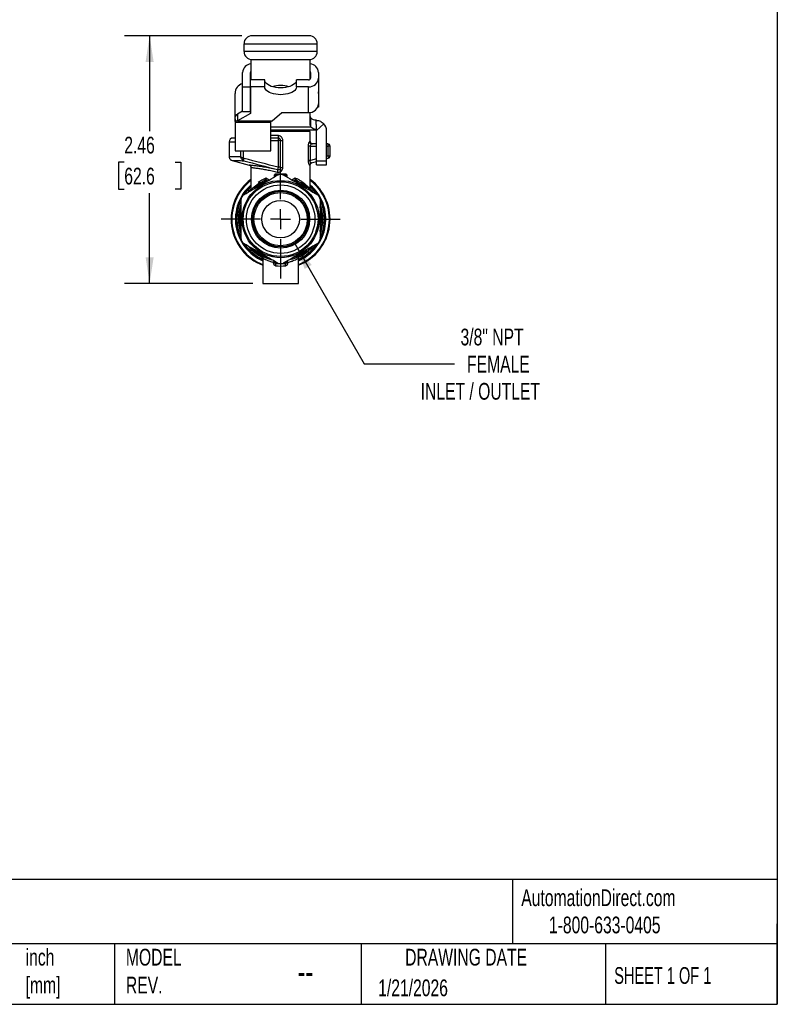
# Model space of a CAD drawing. Header units: inches. Extents: x 0.5 to 21.5, y 0.5 to 16.5.
# Tile 14 of 17: x 14 to 21.5, y 0.5 to 10.3. Entities that reach past the tile are written whole.
import ezdxf

# ---------------------------------------------------------------- set-up
doc = ezdxf.new("R2010")
doc.units = ezdxf.units.IN
doc.header["$LTSCALE"] = 2
doc.header["$MEASUREMENT"] = 0
doc.linetypes.add('SLD-Center', pattern=[0.75, 0.6, -0.05, 0.05, -0.05])
doc.linetypes.add('SLD-Solid', pattern=[0])
doc.layers.add('CENTER', color=40, linetype='SLD-Center')
doc.layers.add('DIMENSIONS', color=140, linetype='SLD-Solid', lineweight=25)
doc.layers.add('TEXT', color=140, linetype='SLD-Solid', lineweight=25)
doc.styles.add('SLDTEXTSTYLE0', font='TXT', dxfattribs={"width": 0.7})
doc.styles.add('SLDTEXTSTYLE1', font='TXT', dxfattribs={"width": 0.65})
doc.dimstyles.new('SLDDIMSTYLE3', dxfattribs={"dimtxt": 0.169922, "dimasz": 0.26, "dimexe": 0, "dimexo": 0.0625, "dimgap": 0.04248, "dimtad": 0, "dimtih": 1, "dimtoh": 1, "dimrnd": 1e-09, "dimzin": 12, "dimdsep": 46, "dimtxsty": 'SLDTEXTSTYLE0', "dimsah": 1, "dimcen": 0.09, "dimadec": 0, "dimazin": 3, "dimtfac": 1, "dimtofl": 0, "dimtmove": 0, "dimatfit": 3, "dimfxl": 0, "dimfrac": 2, "dimtolj": 1, "dimtzin": 12, "dimarcsym": 0})
doc.dimstyles.new('SLDDIMSTYLE4', dxfattribs={"dimtxt": 0.169922, "dimasz": 0.26, "dimexe": 0, "dimexo": 0.0625, "dimgap": 0.04248, "dimtad": 0, "dimtih": 1, "dimtoh": 1, "dimrnd": 1e-09, "dimzin": 12, "dimdsep": 46, "dimtxsty": 'SLDTEXTSTYLE0', "dimsah": 1, "dimcen": 0, "dimadec": 0, "dimazin": 3, "dimtfac": 1, "dimtofl": 0, "dimtmove": 0, "dimatfit": 3, "dimfxl": 0, "dimfrac": 2, "dimtolj": 1, "dimtzin": 12, "dimarcsym": 0})

# ---------------------------------------------------------------- blocks, each defined once
blk = doc.blocks.new('_D_5')
at = {"layer": 'DIMENSIONS'}
for p, q in [((16.1724, 10.1356), (15.0045, 10.1356)), ((15.2545, 10.1356), (15.2545, 9.1863)), ((15.0021, 8.8782), (14.945, 8.8782)), ((14.945, 8.8782), (14.945, 8.6081)), ((15.507, 8.8782), (15.5641, 8.8782)), ((15.5641, 8.8782), (15.5641, 8.6081)), ((14.945, 8.6081), (15.0021, 8.6081)), ((15.2545, 7.6716), (15.2545, 8.5701)), ((15.5641, 8.6081), (15.507, 8.6081)), ((16.2806, 7.6716), (15.0045, 7.6716))]:
    blk.add_line(p, q, dxfattribs=at)
for points in [[(15.2545, 10.1356), (15.2145, 9.8756), (15.2945, 9.8756)], [(15.2545, 7.6716), (15.2945, 7.9316), (15.2145, 7.9316)]]:
    blk.add_solid(points, dxfattribs=at)
at = {"layer": 'DIMENSIONS', "char_height": 0.16667, "attachment_point": 1, "style": 'SLDTEXTSTYLE0'}
for s, insert in [('2.46', (15.0021, 9.1311)), ('62.6', (15.0021, 8.823))]:
    blk.add_mtext(s, dxfattribs=dict(at, insert=insert))
blk = doc.blocks.new('_D_6')
at = {"layer": 'DIMENSIONS'}
for p, q in [((16.7023, 8.0611), (17.3887, 6.8722)), ((17.3887, 6.8722), (18.2876, 6.8722))]:
    blk.add_line(p, q, dxfattribs=at)
blk.add_solid([(16.7023, 8.0611), (16.7976, 7.8159), (16.8669, 7.8559)], dxfattribs=at)
at = {"layer": 'DIMENSIONS', "attachment_point": 1, "style": 'SLDTEXTSTYLE0'}
for s, insert, char_height in [('3/8" NPT', (18.3479, 7.2221), 0.16667), ('FEMALE', (18.4126, 6.9521), 0.16667), ('INLET / OUTLET', (17.9512, 6.682), 0.166667)]:
    blk.add_mtext(s, dxfattribs=dict(at, insert=insert, char_height=char_height))
blk = doc.blocks.new('SW_CENTERMARKSYMBOL_0')
at = {"layer": 'CENTER', "color": 0}
for p, q in [((0, 0.2), (0, 0.5921)), ((0, 0), (0, 0.1)), ((-0.2, 0), (-0.5921, 0)), ((0, 0), (-0.1, 0)), ((0, 0), (0, -0.1)), ((0, 0), (0.1, 0)), ((0.2, 0), (0.5921, 0)), ((0, -0.2), (0, -0.5921))]:
    blk.add_line(p, q, dxfattribs=at)

msp = doc.modelspace()

# ---------------------------------------------------------------- linework, layer by layer
for p, q in [((16.8432, 10.1356), (16.2724, 10.1356)), ((16.1936, 9.9781), (16.1936, 10.0568)), ((16.1936, 10.0568), (16.922, 10.0568)), ((16.922, 9.9781), (16.922, 10.0568)), ((16.922, 9.9781), (16.1936, 9.9781)), ((16.2625, 9.9), (16.2625, 9.6962)), ((16.2724, 9.8993), (16.8432, 9.8993)), ((16.8531, 9.7002), (16.8531, 9.9)), ((16.1792, 9.628), (16.1792, 9.7718)), ((16.2579, 9.628), (16.2579, 9.7718)), ((16.8565, 9.7718), (16.8565, 9.7133)), ((16.9352, 9.7718), (16.9352, 9.7133)), ((16.9352, 9.7133), (16.9352, 9.4574)), ((16.1792, 9.628), (16.2579, 9.628)), ((16.1792, 9.382), (16.1792, 9.628)), ((16.2579, 9.382), (16.2579, 9.628)), ((16.2595, 9.628), (16.2595, 9.6962)), ((16.4005, 9.6962), (16.2595, 9.6962)), ((16.4005, 9.628), (16.2595, 9.628)), ((16.2595, 9.628), (16.2595, 9.3623)), ((16.4005, 9.628), (16.4005, 9.6962)), ((16.7154, 9.628), (16.7154, 9.6962)), ((16.8368, 9.6962), (16.7154, 9.6962)), ((16.8368, 9.628), (16.7154, 9.628)), ((16.8368, 9.3721), (16.8368, 9.628)), ((16.1044, 9.3415), (16.1044, 9.5628)), ((16.9364, 9.5628), (16.9364, 9.4243)), ((16.2595, 9.4305), (16.2579, 9.4296)), ((16.9364, 9.4243), (16.9275, 9.4243)), ((16.1044, 9.3081), (16.1044, 9.3415)), ((16.1044, 9.3415), (16.1155, 9.3415)), ((16.106, 9.3081), (16.1044, 9.3081)), ((16.1044, 9.3081), (16.1044, 8.9913)), ((16.106, 9.2829), (16.106, 9.3271)), ((16.1792, 9.3857), (16.1279, 9.3571)), ((16.2595, 9.3623), (16.1279, 9.2889)), ((16.1279, 9.3571), (16.1279, 9.2889)), ((16.1792, 9.382), (16.2579, 9.382)), ((16.4744, 9.2889), (16.5705, 9.3721)), ((16.5705, 9.3721), (16.8368, 9.3721)), ((16.8531, 9.2471), (16.8531, 9.3733)), ((16.8596, 9.2295), (16.8596, 9.3148)), ((16.106, 9.2829), (16.106, 9.2719)), ((16.4603, 9.2719), (16.106, 9.2719)), ((16.106, 9.2719), (16.106, 8.9893)), ((16.1279, 9.2889), (16.4744, 9.2889)), ((16.4603, 9.2719), (16.4603, 9.2829)), ((16.4603, 8.9893), (16.4603, 9.2719)), ((16.4603, 9.2295), (16.8596, 9.2295)), ((16.9121, 9.2985), (16.9121, 9.2937)), ((16.9121, 9.2545), (16.9121, 9.2937)), ((16.9121, 9.2545), (16.9121, 9.2032)), ((16.915, 9.1939), (16.9879, 9.2601)), ((16.1044, 9.1185), (16.0853, 9.1185)), ((16.9121, 9.1952), (16.4603, 9.1952)), ((16.4603, 9.1874), (16.734, 9.1874)), ((16.8531, 9.1834), (16.4603, 9.1834)), ((16.5359, 9.1421), (16.4603, 9.1421)), ((16.5342, 9.1185), (16.4603, 9.1185)), ((16.734, 9.1834), (16.734, 9.1874)), ((16.8531, 9.083), (16.8531, 9.1834)), ((16.9121, 9.2002), (16.9121, 9.2032)), ((16.9121, 9.1952), (16.9121, 9.2002)), ((16.9161, 8.8911), (16.9161, 9.1913)), ((17.0145, 8.8911), (17.0145, 9.1913)), ((16.046, 9.0791), (16.046, 8.9321)), ((16.046, 9.0791), (16.1044, 9.0791)), ((16.4603, 9.0948), (16.5333, 9.0948)), ((16.5333, 9.0948), (16.5333, 8.827)), ((16.5578, 9.0948), (16.5333, 9.0948)), ((16.5578, 8.827), (16.5578, 9.0948)), ((16.5797, 8.8258), (16.5797, 9.0948)), ((16.8321, 9.0358), (16.8321, 8.8936)), ((16.8531, 9.083), (16.8457, 9.083)), ((16.854, 8.8936), (16.854, 9.0358)), ((16.854, 9.0358), (16.9161, 9.0358)), ((16.9161, 9.0594), (16.8687, 9.0594)), ((17.0263, 9.0594), (17.0145, 9.0594)), ((17.0145, 9.0358), (17.0263, 9.0358)), ((17.0263, 9.0594), (17.0263, 9.0358)), ((17.0263, 9.0358), (17.0263, 8.9397)), ((17.0499, 9.0358), (17.0263, 9.0358)), ((17.0499, 8.9397), (17.0499, 9.0358)), ((16.0468, 8.9321), (16.0461, 8.9321)), ((16.1044, 8.9913), (16.106, 8.9913)), ((16.106, 8.9893), (16.4603, 8.9893)), ((16.1588, 8.9893), (16.1588, 8.9302)), ((16.1881, 8.9182), (16.1881, 8.9893)), ((17.0263, 8.9397), (17.0145, 8.9366)), ((17.0145, 8.9121), (17.0324, 8.9169)), ((17.0263, 8.9397), (17.0324, 8.9169)), ((17.0263, 8.9397), (17.0499, 8.9397)), ((16.0751, 8.8942), (16.2457, 8.8484)), ((16.0758, 8.8941), (16.076, 8.8941)), ((16.2482, 8.8483), (16.2457, 8.8486)), ((16.2625, 8.8258), (16.2625, 8.6103)), ((16.5578, 8.827), (16.5333, 8.827)), ((16.8531, 8.6105), (16.8531, 8.8507)), ((16.9161, 8.9102), (16.854, 8.8936)), ((16.8626, 8.8714), (16.9161, 8.8857)), ((16.9161, 8.8517), (16.9161, 8.8911)), ((16.9161, 8.8911), (17.0145, 8.8911)), ((16.9161, 8.8517), (17.0145, 8.8517)), ((17.0145, 8.8517), (17.0145, 8.8911)), ((16.4446, 8.7006), (16.4122, 8.7191)), ((16.4926, 8.7404), (16.4926, 8.7283)), ((16.4987, 8.7404), (16.4987, 8.7319)), ((16.5057, 8.7516), (16.5337, 8.7518)), ((16.5057, 8.7359), (16.5057, 8.7516)), ((16.5819, 8.7518), (16.6099, 8.7516)), ((16.6099, 8.7516), (16.6099, 8.7359)), ((16.6168, 8.7319), (16.6168, 8.7404)), ((16.623, 8.7283), (16.623, 8.7404)), ((16.7034, 8.7191), (16.671, 8.7006)), ((16.4172, 8.7001), (16.4317, 8.6932)), ((16.6839, 8.6932), (16.6983, 8.7001)), ((16.8589, 8.5947), (16.8582, 8.5956)), ((16.3806, 7.9248), (16.3806, 7.6716)), ((16.4848, 7.8823), (16.4848, 7.8794)), ((16.4987, 7.8909), (16.4987, 7.8794)), ((16.5057, 7.8731), (16.5057, 7.8869)), ((16.5324, 7.8715), (16.5057, 7.8731)), ((16.5057, 7.8715), (16.5368, 7.8697)), ((16.5789, 7.8697), (16.6099, 7.8715)), ((16.6099, 7.8731), (16.5831, 7.8715)), ((16.6099, 7.8869), (16.6099, 7.8731)), ((16.6168, 7.8794), (16.6168, 7.8909)), ((16.6307, 7.8794), (16.6307, 7.8823)), ((16.7349, 7.6716), (16.7349, 7.9228)), ((16.3806, 7.6716), (16.7349, 7.6716))]:
    msp.add_line(p, q)
at = {"flags": 128}
for points in [[(16.7154, 9.6962), (16.7135, 9.6839), (16.7077, 9.6719), (16.6983, 9.6605), (16.6853, 9.6499), (16.6693, 9.6405), (16.6505, 9.6325), (16.6294, 9.6261), (16.6066, 9.6213), (16.5826, 9.6184), (16.5579, 9.6175), (16.5333, 9.6184), (16.5093, 9.6213), (16.4864, 9.6261), (16.4654, 9.6325), (16.4466, 9.6405), (16.4305, 9.6499), (16.4176, 9.6605), (16.4082, 9.6719), (16.4024, 9.6839), (16.4005, 9.6962)], [(16.7154, 9.628), (16.7135, 9.6157), (16.7077, 9.6037), (16.6983, 9.5923), (16.6853, 9.5817), (16.6693, 9.5723), (16.6505, 9.5643), (16.6294, 9.5579), (16.6066, 9.5531), (16.5826, 9.5503), (16.5579, 9.5493), (16.5333, 9.5503), (16.5093, 9.5531), (16.4864, 9.5579), (16.4654, 9.5643), (16.4466, 9.5723), (16.4305, 9.5817), (16.4176, 9.5923), (16.4082, 9.6037), (16.4024, 9.6157), (16.4005, 9.628)], [(16.2625, 8.6105), (16.2446, 8.5917), (16.2363, 8.5821)], [(16.8813, 8.5797), (16.871, 8.5917), (16.8537, 8.6099)]]:
    msp.add_lwpolyline(points, dxfattribs=at)
for radius in [0.3839, 0.372, 0.3406, 0.289, 0.277, 0.2652, 0.187]:
    msp.add_circle((16.5578, 8.3114), radius)
for centre, radius, start, end in [((16.2724, 10.0568), 0.0787, 90, 180), ((16.8432, 10.0568), 0.0787, 0, 90), ((16.2724, 9.9781), 0.0787, 180, 270), ((16.8432, 9.9781), 0.0787, 270, 0), ((16.2698, 9.7654), 0.0909, 94.62888, 175.99693), ((16.8447, 9.7655), 0.0907, 3.96997, 84.69881), ((16.2738, 9.7716), 0.0158, 135.3137, 179.25872), ((16.8429, 9.7204), 0.0925, 266.18874, 355.59805), ((16.8369, 9.7177), 0.0215, 269.5276, 305.33113), ((16.8408, 9.7716), 0.0156, 0.59538, 38.44717), ((16.8408, 9.7134), 0.0156, 321.55283, 359.40462), ((16.2028, 9.5628), 0.0984, 103.88654, 180), ((16.5578, 9.3693), 0.2715, 72.70471, 107.26175), ((16.2729, 9.5257), 0.015, 159.32283, 179.93426), ((16.8379, 9.5628), 0.0984, 0, 8.88512), ((16.8429, 9.4645), 0.0925, 266.18874, 355.59805), ((16.882, 9.3331), 0.029, 181.38678, 219.24153), ((16.882, 9.2478), 0.029, 181.38678, 219.24153), ((16.9121, 9.1913), 0.1024, 0, 42.25352), ((16.0853, 9.0791), 0.0394, 90, 180), ((16.7032, 9.1007), 0.1699, 174.01335, 181.98909), ((16.5342, 9.0948), 0.0236, 0, 90), ((16.7261, 9.1874), 0.00787, 0, 90), ((16.9121, 9.1913), 0.00394, 0, 42.25352), ((16.8767, 9.083), 0.0236, 180, 270), ((17.0263, 9.0358), 0.0236, 0, 90), ((17.0263, 8.9397), 0.0236, 285, 0), ((16.5578, 8.3114), 0.4429, 88.03884, 91.96116), ((16.5578, 8.3114), 0.4921, 126.8699, 248.8998), ((16.5578, 8.3114), 0.4852, 127.48514, 248.58421), ((16.5578, 8.3114), 0.4498, 131.02687, 246.80587), ((16.5578, 8.3114), 0.4429, 131.81031, 146.94104), ((16.5578, 8.3114), 0.436, 132.6288, 145.39512), ((16.5578, 8.3114), 0.4134, 116.91219, 137.47746), ((16.5578, 8.3114), 0.4016, 116.91219, 130.81533), ((16.5578, 8.3114), 0.4921, 291.1002, 53.1301), ((16.5578, 8.3114), 0.4852, 291.41579, 52.51486), ((16.5578, 8.3114), 0.4498, 293.19413, 48.97313), ((16.5578, 8.3114), 0.4016, 49.59919, 63.08781), ((16.5578, 8.3114), 0.4134, 43.05547, 63.08781), ((16.5578, 8.3114), 0.4429, 33.11698, 48.18969), ((16.5578, 8.3114), 0.436, 35.05952, 47.3712), ((16.5578, 8.3114), 0.4429, 148.03884, 151.96116), ((16.5578, 8.3114), 0.4429, 28.03884, 31.96116), ((16.5578, 8.3114), 0.4429, 152.92408, 206.91224), ((16.5578, 8.3114), 0.436, 154.78134, 204.97409), ((16.5578, 8.3114), 0.4203, 160.17045, 199.94353), ((16.5578, 8.3114), 0.4134, 162.87669, 196.96236), ((16.5578, 8.3114), 0.4134, 342.85074, 17.64588), ((16.5578, 8.3114), 0.4429, 332.98312, 26.44914), ((16.5578, 8.3114), 0.436, 334.84815, 24.94752), ((16.5578, 8.3114), 0.4203, 340.18441, 20.00125), ((16.5578, 8.3114), 0.4016, 172.00955, 187.99045), ((16.5578, 8.3114), 0.4016, 352.00955, 7.99045), ((16.5578, 8.3114), 0.4429, 208.03884, 211.96116), ((16.5578, 8.3114), 0.4429, 213.4662, 246.42182), ((16.5578, 8.3114), 0.436, 215.04083, 246.0244), ((16.5578, 8.3114), 0.4203, 219.85267, 244.72852), ((16.5578, 8.3114), 0.4429, 293.57818, 327.18406), ((16.5578, 8.3114), 0.436, 293.9756, 325.27487), ((16.5578, 8.3114), 0.4203, 295.39795, 319.85106), ((16.5578, 8.3114), 0.4429, 328.03884, 331.96116), ((16.5578, 8.3114), 0.4134, 222.73673, 257.71031), ((16.5578, 8.3114), 0.4016, 229.33502, 250.82408), ((16.5578, 8.3114), 0.4134, 282.95872, 316.94254), ((16.5578, 8.3114), 0.4016, 289.35226, 310.81533), ((16.5057, 7.8801), 0.007, 186.12564, 269.8765), ((16.5066, 7.8794), 0.00787, 180, 263.24367), ((16.5578, 8.3114), 0.4429, 268.03884, 271.96116), ((16.6099, 7.8801), 0.007, 270.1235, 353.87436), ((16.609, 7.8794), 0.00787, 276.75633, 0)]:
    msp.add_arc(centre, radius, start, end)
for points, knots in [([(16.106, 9.3271), (16.1096, 9.3332), (16.1133, 9.3389), (16.1206, 9.349), (16.1243, 9.3534), (16.1279, 9.3571)], [0, 0, 0, 0, 0.0629865, 0.0629865, 0.1259731, 0.1259731, 0.1259731, 0.1259731]), ([(16.8596, 9.3148), (16.8622, 9.3121), (16.8653, 9.3099), (16.8728, 9.3062), (16.877, 9.3047), (16.8906, 9.3009), (16.9011, 9.2995), (16.9121, 9.2985)], [0, 0, 0, 0, 0.25, 0.25, 0.5, 0.5, 1, 1, 1, 1]), ([(16.1279, 9.2889), (16.1243, 9.2882), (16.1206, 9.2873), (16.1133, 9.2853), (16.1096, 9.2841), (16.106, 9.2829)], [0, 0, 0, 0, 0.03013287, 0.03013287, 0.06026573, 0.06026573, 0.06026573, 0.06026573]), ([(16.4603, 9.2829), (16.4627, 9.2841), (16.465, 9.2853), (16.4697, 9.2873), (16.4721, 9.2882), (16.4744, 9.2889)], [0, 0, 0, 0, 0.02124024, 0.02124024, 0.04248049, 0.04248049, 0.04248049, 0.04248049]), ([(16.9121, 9.2032), (16.9055, 9.2041), (16.8995, 9.2053), (16.8885, 9.2082), (16.8835, 9.2101), (16.8704, 9.2166), (16.8639, 9.2223), (16.8596, 9.2295)], [0, 0, 0, 0, 0.25, 0.25, 0.5, 0.5, 1, 1, 1, 1]), ([(16.9121, 9.2937), (16.9192, 9.2937), (16.9262, 9.2929), (16.9401, 9.29), (16.9469, 9.2878), (16.9598, 9.2821), (16.9661, 9.2786), (16.9777, 9.2702), (16.983, 9.2655), (16.9879, 9.2601)], [0, 0, 0, 0, 0.25, 0.25, 0.5, 0.5, 0.75, 0.75, 1, 1, 1, 1]), ([(16.5342, 9.1185), (16.5346, 9.1185), (16.5351, 9.121), (16.5357, 9.1298), (16.5359, 9.1359), (16.5359, 9.1421)], [0, 0, 0, 0, 0.5, 0.5, 1, 1, 1, 1]), ([(16.5797, 9.0948), (16.5797, 9.1054), (16.5717, 9.1302), (16.5489, 9.1421), (16.5359, 9.1421)], [0, 0, 0, 0, 0.0804623, 0.1877455, 0.1877455, 0.1877455, 0.1877455]), ([(16.915, 9.1939), (16.9148, 9.1942), (16.9145, 9.1944), (16.9141, 9.1947), (16.914, 9.1948), (16.9136, 9.195), (16.9133, 9.195), (16.9127, 9.1952), (16.9124, 9.1952), (16.9121, 9.1952)], [0, 0, 0, 0, 0.125, 0.125, 0.25, 0.25, 0.5, 0.5, 1, 1, 1, 1]), ([(16.8457, 9.083), (16.8427, 9.083), (16.8356, 9.0716), (16.8321, 9.0466), (16.8321, 9.0358)], [0, 0, 0, 0, 0.1096368, 0.1918644, 0.1918644, 0.1918644, 0.1918644]), ([(16.854, 9.0358), (16.8493, 9.0358), (16.8446, 9.0358), (16.8369, 9.0358), (16.8338, 9.0358), (16.8321, 9.0358)], [0, 0, 0, 0, 0.5, 0.5, 1, 1, 1, 1]), ([(16.8457, 9.083), (16.8457, 9.0768), (16.8482, 9.0707), (16.8567, 9.062), (16.8627, 9.0594), (16.8687, 9.0594)], [0, 0, 0, 0, 0.5, 0.5, 1, 1, 1, 1]), ([(16.854, 9.0358), (16.854, 9.0412), (16.8579, 9.0537), (16.8655, 9.0594), (16.8687, 9.0594)], [0, 0, 0, 0, 0.0822276, 0.1918644, 0.1918644, 0.1918644, 0.1918644]), ([(16.0462, 8.9321), (16.0466, 8.9278), (16.0474, 8.9193), (16.0538, 8.9078), (16.0632, 8.8987), (16.0713, 8.8956), (16.0753, 8.8941)], [0, 0, 0, 0, 0.250086, 0.500004, 0.749917, 1, 1, 1, 1]), ([(16.1588, 8.9302), (16.1469, 8.9304), (16.1223, 8.9309), (16.0925, 8.9314), (16.0704, 8.9318), (16.056, 8.932), (16.0481, 8.9321), (16.0472, 8.9321), (16.0468, 8.9321)], [0, 0, 0, 0, 0.179686, 0.368895, 0.567628, 0.722979, 0.883691, 1, 1, 1, 1]), ([(16.1881, 8.9182), (16.1757, 8.9215), (16.1656, 8.9259), (16.1589, 8.9301), (16.1589, 8.9302), (16.1588, 8.9302)], [-0.0457362, -0.0457362, -0.0457362, -0.0457362, -0.00033314, -0.00033314, 0, 0, 0, 0]), ([(16.1588, 8.9302), (16.1588, 8.9301), (16.1588, 8.93), (16.1616, 8.9195), (16.1676, 8.9087), (16.1768, 8.9005)], [-0.0457362, -0.0457362, -0.0457362, -0.0457362, -0.04540306, -0.04540306, 0, 0, 0, 0]), ([(16.076, 8.8941), (16.076, 8.8941), (16.076, 8.8941), (16.0816, 8.894), (16.0929, 8.8939), (16.1098, 8.8937), (16.1318, 8.8935), (16.1582, 8.8931), (16.1796, 8.8928), (16.1902, 8.8927)], [0, 0, 0, 0, 0.056464, 0.213781, 0.371134, 0.528489, 0.685821, 0.84303, 1, 1, 1, 1]), ([(16.2453, 8.8486), (16.2455, 8.8486), (16.2458, 8.8485), (16.2481, 8.8483), (16.2485, 8.8483)], [0, 0, 0, 0, 0.862781, 1, 1, 1, 1]), ([(16.2465, 8.8485), (16.2489, 8.8476), (16.2537, 8.8458), (16.2593, 8.8403), (16.2631, 8.8334), (16.2636, 8.8283), (16.2639, 8.8257)], [0, 0, 0, 0, 0.249938, 0.499802, 0.749792, 1, 1, 1, 1]), ([(16.5282, 8.8012), (16.5065, 8.8062), (16.4633, 8.8163), (16.4022, 8.8276), (16.3477, 8.8361), (16.31, 8.8411), (16.2857, 8.844), (16.2706, 8.8458), (16.2592, 8.8471), (16.2501, 8.8481), (16.2489, 8.8483), (16.2482, 8.8483)], [0, 0, 0, 0, 0.153761, 0.307464, 0.461045, 0.614455, 0.691126, 0.767743, 0.844374, 0.921017, 1, 1, 1, 1]), ([(16.2627, 8.8258), (16.2627, 8.8258), (16.2622, 8.8259), (16.2632, 8.8258), (16.264, 8.8257)], [0, 0, 0, 0, 0.173877, 1, 1, 1, 1]), ([(16.264, 8.8257), (16.2643, 8.8257), (16.2653, 8.8256), (16.2711, 8.825), (16.2811, 8.8238), (16.2945, 8.8221), (16.3108, 8.82), (16.3356, 8.8165), (16.3716, 8.811), (16.4207, 8.8023), (16.4723, 8.792), (16.5075, 8.7832), (16.5248, 8.7788)], [0, 0, 0, 0, 0.035529, 0.119335, 0.201467, 0.281943, 0.360784, 0.43801, 0.587505, 0.730851, 0.868266, 1, 1, 1, 1]), ([(16.5248, 8.7788), (16.5359, 8.7759), (16.5563, 8.7793), (16.5757, 8.8009), (16.5797, 8.8175), (16.5797, 8.8258)], [-0.2200006, -0.2200006, -0.2200006, -0.2200006, -0.1257146, -0.0628573, 0, 0, 0, 0]), ([(16.5282, 8.8047), (16.5317, 8.8039), (16.5354, 8.8038), (16.5424, 8.8052), (16.5458, 8.8067), (16.5514, 8.8109), (16.5538, 8.8137), (16.5569, 8.82), (16.5578, 8.8235), (16.5578, 8.827)], [0, 0, 0, 0, 0.25, 0.25, 0.5, 0.5, 0.75, 0.75, 1, 1, 1, 1]), ([(16.5333, 8.827), (16.5331, 8.826), (16.5326, 8.8241), (16.5319, 8.8212), (16.5312, 8.8187), (16.5307, 8.8165), (16.5302, 8.8145), (16.5296, 8.8119), (16.5289, 8.8089), (16.5284, 8.8062), (16.5283, 8.8052), (16.5282, 8.8047)], [0, 0, 0, 0, 0.098944, 0.191669, 0.278152, 0.358404, 0.432465, 0.50039, 0.67301, 0.839253, 1, 1, 1, 1]), ([(16.5578, 8.8258), (16.5578, 8.8215), (16.5556, 8.8128), (16.5452, 8.8017), (16.5341, 8.7998), (16.5282, 8.8012)], [-0.2200006, -0.2200006, -0.2200006, -0.2200006, -0.1571433, -0.094286, 0, 0, 0, 0]), ([(16.5578, 8.8258), (16.5578, 8.8258), (16.5601, 8.8258), (16.5681, 8.8258), (16.5738, 8.8258), (16.5797, 8.8258)], [0, 0, 0, 0, 0.5, 0.5, 1, 1, 1, 1]), ([(16.8321, 8.8936), (16.8321, 8.8865), (16.8332, 8.8721), (16.8388, 8.8528), (16.8435, 8.848), (16.8457, 8.8486)], [0, 0, 0, 0, 0.0542552, 0.1085105, 0.1898933, 0.1898933, 0.1898933, 0.1898933]), ([(16.8626, 8.8714), (16.8602, 8.8708), (16.8559, 8.8727), (16.8525, 8.8823), (16.8531, 8.8898), (16.854, 8.8936)], [0, 0, 0, 0, 0.0813829, 0.1356381, 0.1898933, 0.1898933, 0.1898933, 0.1898933]), ([(16.853, 8.8507), (16.8533, 8.8533), (16.8538, 8.8585), (16.8576, 8.8653), (16.8633, 8.8708), (16.8681, 8.8726), (16.8705, 8.8736)], [0, 0, 0, 0, 0.25009, 0.5, 0.749908, 1, 1, 1, 1]), ([(16.1902, 8.5538), (16.2221, 8.5722), (16.2512, 8.589), (16.3072, 8.6213), (16.3341, 8.6368), (16.3878, 8.6678), (16.4146, 8.6833), (16.4707, 8.7157), (16.4998, 8.7325), (16.5316, 8.7509)], [0, 0, 0, 0, 0.25, 0.25, 0.5, 0.5, 0.75, 0.75, 1, 1, 1, 1]), ([(16.4122, 8.7191), (16.4121, 8.7191), (16.4121, 8.7191), (16.4098, 8.7134), (16.4069, 8.7078), (16.404, 8.7029)], [-0.00036044, -0.00036044, -0.00036044, -0.00036044, 0, 0, 0.07436772, 0.07436772, 0.07436772, 0.07436772]), ([(16.414, 8.7021), (16.4142, 8.7071), (16.4135, 8.713), (16.4122, 8.719), (16.4122, 8.7191), (16.4122, 8.7191)], [-0.00036044, -0.00036044, -0.00036044, -0.00036044, 0.07400727, 0.07400727, 0.07436772, 0.07436772, 0.07436772, 0.07436772]), ([(16.5061, 8.7578), (16.5039, 8.7578), (16.5005, 8.7567), (16.4943, 8.7512), (16.4926, 8.7451), (16.4926, 8.7404)], [0, 0, 0, 0, 0.01805126, 0.02707689, 0.0631794, 0.0631794, 0.0631794, 0.0631794]), ([(16.4926, 8.7404), (16.4941, 8.7404), (16.4973, 8.7404), (16.4987, 8.7404), (16.4987, 8.7404)], [0, 0, 0, 0, 0.428571, 1, 1, 1, 1]), ([(16.4987, 8.7404), (16.4987, 8.7436), (16.4996, 8.7477), (16.5028, 8.7511), (16.5045, 8.7516), (16.5057, 8.7516)], [0, 0, 0, 0, 0.03610251, 0.04512814, 0.0631794, 0.0631794, 0.0631794, 0.0631794]), ([(16.5057, 8.7516), (16.5059, 8.7524), (16.5061, 8.7544), (16.5061, 8.7568), (16.5061, 8.7578)], [0, 0, 0, 0, 0.571429, 1, 1, 1, 1]), ([(16.5426, 8.754), (16.5417, 8.754), (16.5397, 8.7538), (16.5369, 8.7532), (16.5342, 8.7522), (16.5325, 8.7513), (16.5316, 8.7509)], [0, 0, 0, 0, 0.249002, 0.49583, 0.744763, 1, 1, 1, 1]), ([(16.5839, 8.7509), (16.5832, 8.7513), (16.5817, 8.7521), (16.5793, 8.753), (16.577, 8.7536), (16.5748, 8.7539), (16.5736, 8.754), (16.5729, 8.754)], [0, 0, 0, 0, 0.225476, 0.448802, 0.67292, 0.837836, 1, 1, 1, 1]), ([(16.5839, 8.7509), (16.6158, 8.7325), (16.6449, 8.7157), (16.7009, 8.6833), (16.7278, 8.6678), (16.7815, 8.6368), (16.8083, 8.6213), (16.8644, 8.589), (16.8935, 8.5722), (16.9253, 8.5538)], [0, 0, 0, 0, 0.25, 0.25, 0.5, 0.5, 0.75, 0.75, 1, 1, 1, 1]), ([(16.623, 8.7404), (16.623, 8.7451), (16.6213, 8.7512), (16.6151, 8.7567), (16.6117, 8.7578), (16.6094, 8.7578)], [0, 0, 0, 0, 0.03610255, 0.04512819, 0.06317947, 0.06317947, 0.06317947, 0.06317947]), ([(16.6099, 8.7516), (16.6111, 8.7516), (16.6128, 8.7511), (16.616, 8.7477), (16.6168, 8.7436), (16.6168, 8.7404)], [0, 0, 0, 0, 0.01805128, 0.02707691, 0.06317947, 0.06317947, 0.06317947, 0.06317947]), ([(16.6168, 8.7404), (16.6168, 8.7404), (16.6183, 8.7404), (16.6215, 8.7404), (16.623, 8.7404)], [0, 0, 0, 0, 0.571429, 1, 1, 1, 1]), ([(16.7034, 8.7191), (16.7034, 8.7191), (16.7034, 8.719), (16.7021, 8.713), (16.7014, 8.7071), (16.7016, 8.7021)], [-0.07472816, -0.07472816, -0.07472816, -0.07472816, -0.07436772, -0.07436772, 0, 0, 0, 0]), ([(16.7116, 8.7029), (16.7086, 8.7078), (16.7058, 8.7134), (16.7034, 8.7191), (16.7034, 8.7191), (16.7034, 8.7191)], [-0.07472816, -0.07472816, -0.07472816, -0.07472816, -0.00036044, -0.00036044, 0, 0, 0, 0]), ([(16.8529, 8.6105), (16.8528, 8.6107), (16.8525, 8.6112), (16.8491, 8.6149), (16.8433, 8.6211), (16.8356, 8.6289), (16.8267, 8.6378), (16.8181, 8.6459), (16.81, 8.6532), (16.8025, 8.6596), (16.7939, 8.6666), (16.7824, 8.6752), (16.769, 8.6843), (16.7551, 8.693), (16.7414, 8.7009), (16.7282, 8.7078), (16.7157, 8.7138), (16.7073, 8.7174), (16.7034, 8.7191)], [0, 0, 0, 0, 0.069308, 0.15121, 0.235869, 0.323865, 0.388024, 0.46083, 0.512798, 0.547929, 0.597783, 0.662359, 0.731039, 0.794744, 0.853482, 0.907261, 0.956095, 1, 1, 1, 1]), ([(16.404, 8.7029), (16.401, 8.6982), (16.389, 8.6898), (16.3762, 8.6828), (16.3707, 8.68)], [0, 0, 0, 0, 0.0735055, 0.1286346, 0.1286346, 0.1286346, 0.1286346]), ([(16.376, 8.6695), (16.3744, 8.6726), (16.373, 8.6753), (16.3712, 8.679), (16.3707, 8.68), (16.3707, 8.68)], [0, 0, 0, 0, 0.5, 0.5, 1, 1, 1, 1]), ([(16.376, 8.6695), (16.3827, 8.6728), (16.3976, 8.6816), (16.4109, 8.6937), (16.414, 8.7021)], [0, 0, 0, 0, 0.0551291, 0.1286346, 0.1286346, 0.1286346, 0.1286346]), ([(16.414, 8.7021), (16.4119, 8.7025), (16.4083, 8.703), (16.4052, 8.703), (16.404, 8.7029)], [0, 0, 0, 0, 0.571429, 1, 1, 1, 1]), ([(16.7016, 8.7021), (16.7039, 8.6958), (16.7156, 8.683), (16.7307, 8.674), (16.7395, 8.6695)], [0, 0, 0, 0, 0.0551409, 0.1286622, 0.1286622, 0.1286622, 0.1286622]), ([(16.7449, 8.68), (16.7375, 8.6838), (16.7245, 8.6909), (16.7138, 8.6993), (16.7116, 8.7029)], [0, 0, 0, 0, 0.0735213, 0.1286622, 0.1286622, 0.1286622, 0.1286622]), ([(16.7395, 8.6695), (16.7414, 8.6731), (16.744, 8.6783), (16.7449, 8.68), (16.7449, 8.68)], [0, 0, 0, 0, 0.571429, 1, 1, 1, 1]), ([(16.1902, 8.5538), (16.1895, 8.5533), (16.1881, 8.5524), (16.1861, 8.5508), (16.1844, 8.5491), (16.1831, 8.5474), (16.1824, 8.5464), (16.182, 8.5458)], [0, 0, 0, 0, 0.225476, 0.448802, 0.67292, 0.837836, 1, 1, 1, 1]), ([(16.2625, 8.6101), (16.2625, 8.6092), (16.2625, 8.6078), (16.2624, 8.6062), (16.2622, 8.6049), (16.2621, 8.6045), (16.262, 8.6042), (16.262, 8.6039), (16.2619, 8.6036), (16.2618, 8.6033), (16.2616, 8.6028), (16.2614, 8.6022), (16.2609, 8.6013), (16.26, 8.5995), (16.2593, 8.5985), (16.2598, 8.5988), (16.2599, 8.5989)], [0, 0, 0, 0, 0.192611, 0.299097, 0.31784, 0.325307, 0.331795, 0.337811, 0.344092, 0.351392, 0.360297, 0.384381, 0.418501, 0.522084, 0.89765, 1, 1, 1, 1]), ([(16.8574, 8.5967), (16.8571, 8.5971), (16.8562, 8.5983), (16.855, 8.6005), (16.8539, 8.6035), (16.8532, 8.6066), (16.853, 8.6089), (16.853, 8.6104)], [0, 0, 0, 0, 0.165564, 0.530709, 0.668947, 0.783327, 1, 1, 1, 1]), ([(16.9336, 8.5458), (16.933, 8.5466), (16.9319, 8.5482), (16.93, 8.5504), (16.9278, 8.5523), (16.9261, 8.5533), (16.9253, 8.5538)], [0, 0, 0, 0, 0.249002, 0.49583, 0.744763, 1, 1, 1, 1]), ([(16.1634, 8.4324), (16.1631, 8.4279), (16.1626, 8.4188), (16.1613, 8.397), (16.1605, 8.3804), (16.1601, 8.3672)], [0, 0, 0, 0, 0.0510557, 0.0765836, 0.1786951, 0.1786951, 0.1786951, 0.1786951]), ([(16.1669, 8.5196), (16.1664, 8.5187), (16.1656, 8.517), (16.1647, 8.5142), (16.1642, 8.5114), (16.1641, 8.5094), (16.1641, 8.5085)], [0, 0, 0, 0, 0.249002, 0.49583, 0.744763, 1, 1, 1, 1]), ([(16.1641, 8.1143), (16.1641, 8.151), (16.1641, 8.1847), (16.1641, 8.2494), (16.1641, 8.2804), (16.1641, 8.3424), (16.1641, 8.3734), (16.1641, 8.4381), (16.1641, 8.4717), (16.1641, 8.5085)], [0, 0, 0, 0, 0.25, 0.25, 0.5, 0.5, 0.75, 0.75, 1, 1, 1, 1]), ([(16.9515, 8.5085), (16.9515, 8.5093), (16.9514, 8.511), (16.951, 8.5136), (16.9503, 8.5159), (16.9496, 8.5179), (16.949, 8.519), (16.9487, 8.5196)], [0, 0, 0, 0, 0.225476, 0.448802, 0.67292, 0.837836, 1, 1, 1, 1]), ([(16.9515, 8.5085), (16.9515, 8.4717), (16.9515, 8.4381), (16.9515, 8.3734), (16.9515, 8.3424), (16.9515, 8.2804), (16.9515, 8.2494), (16.9515, 8.1847), (16.9515, 8.151), (16.9515, 8.1143)], [0, 0, 0, 0, 0.25, 0.25, 0.5, 0.5, 0.75, 0.75, 1, 1, 1, 1]), ([(16.9555, 8.3672), (16.9551, 8.3771), (16.9544, 8.3936), (16.9532, 8.4158), (16.9524, 8.4279), (16.9521, 8.4324)], [0, 0, 0, 0, 0.0765864, 0.127644, 0.1787016, 0.1787016, 0.1787016, 0.1787016]), ([(16.1641, 8.3677), (16.1641, 8.3677), (16.1635, 8.3674), (16.1615, 8.3673), (16.1601, 8.3672)], [0, 0, 0, 0, 0.428571, 1, 1, 1, 1]), ([(16.9515, 8.3677), (16.9515, 8.3676), (16.9523, 8.3674), (16.9544, 8.3672), (16.9555, 8.3672)], [0, 0, 0, 0, 0.571429, 1, 1, 1, 1]), ([(16.1601, 8.2556), (16.1615, 8.2555), (16.1635, 8.2553), (16.1641, 8.2551), (16.1641, 8.255)], [0, 0, 0, 0, 0.571429, 1, 1, 1, 1]), ([(16.1601, 8.2556), (16.1605, 8.2424), (16.1613, 8.2258), (16.1626, 8.204), (16.1631, 8.1949), (16.1634, 8.1904)], [0, 0, 0, 0, 0.1021115, 0.1276393, 0.1786951, 0.1786951, 0.1786951, 0.1786951]), ([(16.9515, 8.255), (16.9515, 8.2551), (16.9521, 8.2553), (16.9541, 8.2555), (16.9555, 8.2556)], [0, 0, 0, 0, 0.428571, 1, 1, 1, 1]), ([(16.9521, 8.1904), (16.9524, 8.1949), (16.953, 8.204), (16.9543, 8.2258), (16.955, 8.2424), (16.9555, 8.2556)], [0, 0, 0, 0, 0.0510557, 0.0765836, 0.1786951, 0.1786951, 0.1786951, 0.1786951]), ([(16.1641, 8.1143), (16.1641, 8.1134), (16.1642, 8.1117), (16.1646, 8.1092), (16.1652, 8.1069), (16.166, 8.1049), (16.1666, 8.1037), (16.1669, 8.1032)], [0, 0, 0, 0, 0.225476, 0.448802, 0.67292, 0.837836, 1, 1, 1, 1]), ([(16.182, 8.0769), (16.1826, 8.0761), (16.1836, 8.0745), (16.1856, 8.0724), (16.1878, 8.0705), (16.1894, 8.0695), (16.1902, 8.069)], [0, 0, 0, 0, 0.249002, 0.49583, 0.744763, 1, 1, 1, 1]), ([(16.5316, 7.8719), (16.4998, 7.8902), (16.4707, 7.9071), (16.4146, 7.9394), (16.3878, 7.9549), (16.3341, 7.9859), (16.3072, 8.0014), (16.2512, 8.0338), (16.2221, 8.0506), (16.1902, 8.069)], [0, 0, 0, 0, 0.25, 0.25, 0.5, 0.5, 0.75, 0.75, 1, 1, 1, 1]), ([(16.9253, 8.069), (16.8935, 8.0506), (16.8644, 8.0338), (16.8083, 8.0014), (16.7815, 7.9859), (16.7278, 7.9549), (16.7009, 7.9394), (16.6449, 7.9071), (16.6158, 7.8902), (16.5839, 7.8719)], [0, 0, 0, 0, 0.25, 0.25, 0.5, 0.5, 0.75, 0.75, 1, 1, 1, 1]), ([(16.9253, 8.069), (16.9261, 8.0694), (16.9275, 8.0703), (16.9295, 8.072), (16.9311, 8.0737), (16.9325, 8.0753), (16.9332, 8.0764), (16.9336, 8.0769)], [0, 0, 0, 0, 0.225476, 0.448802, 0.67292, 0.837836, 1, 1, 1, 1]), ([(16.9487, 8.1032), (16.9491, 8.1041), (16.95, 8.1058), (16.9508, 8.1086), (16.9514, 8.1114), (16.9515, 8.1133), (16.9515, 8.1143)], [0, 0, 0, 0, 0.2490022, 0.4958303, 0.7447633, 1, 1, 1, 1]), ([(16.3779, 7.937), (16.3774, 7.9369), (16.3767, 7.9367), (16.3781, 7.9341), (16.379, 7.9319), (16.3795, 7.9307), (16.3797, 7.9299), (16.38, 7.929), (16.3803, 7.9279), (16.3806, 7.9258), (16.3807, 7.9242), (16.3807, 7.9232)], [0, 0, 0, 0, 0.46511, 0.703133, 0.774759, 0.800928, 0.822829, 0.842409, 0.861495, 0.902519, 1, 1, 1, 1]), ([(16.7349, 7.9232), (16.7351, 7.9254), (16.7354, 7.9297), (16.7382, 7.9358), (16.7422, 7.9408), (16.7458, 7.943), (16.7476, 7.9442)], [0, 0, 0, 0, 0.241214, 0.485388, 0.738621, 1, 1, 1, 1]), ([(16.3807, 7.9231), (16.3807, 7.9231), (16.3806, 7.9232), (16.3839, 7.9214), (16.3897, 7.9181), (16.3936, 7.9159), (16.3997, 7.9126), (16.4091, 7.908), (16.4231, 7.9018), (16.4397, 7.8953), (16.4569, 7.8897), (16.4717, 7.8854), (16.4809, 7.8832), (16.4848, 7.8823)], [0, 0, 0, 0, 0.040591, 0.229895, 0.279054, 0.334205, 0.395384, 0.498474, 0.615227, 0.74306, 0.849797, 0.935438, 1, 1, 1, 1]), ([(16.4917, 7.8949), (16.4916, 7.8945), (16.4909, 7.8924), (16.4886, 7.888), (16.4861, 7.8842), (16.4848, 7.8823)], [0, 0, 0, 0, 0.132125, 0.571529, 1, 1, 1, 1]), ([(16.4848, 7.8823), (16.4849, 7.8823), (16.4849, 7.8823), (16.4924, 7.8871), (16.4987, 7.8923), (16.4987, 7.8946)], [-0.05562829, -0.05562829, -0.05562829, -0.05562829, -0.05527544, -0.05527544, 0, 0, 0, 0]), ([(16.4848, 7.8794), (16.4848, 7.8727), (16.4895, 7.8571), (16.5018, 7.8491), (16.5094, 7.8481)], [0, 0, 0, 0, 0.0509791, 0.1189512, 0.1189512, 0.1189512, 0.1189512]), ([(16.4848, 7.8794), (16.4889, 7.8794), (16.4925, 7.8794), (16.4974, 7.8794), (16.4987, 7.8794), (16.4987, 7.8794)], [0, 0, 0, 0, 0.5, 0.5, 1, 1, 1, 1]), ([(16.5057, 7.8715), (16.5057, 7.8716), (16.5056, 7.8717), (16.5056, 7.8722), (16.5057, 7.8728), (16.5057, 7.8731)], [0, 0, 0, 0, 0.333409, 0.666591, 1, 1, 1, 1]), ([(16.5316, 7.8719), (16.5324, 7.8715), (16.5339, 7.8707), (16.5363, 7.8698), (16.5386, 7.8692), (16.5407, 7.8688), (16.542, 7.8688), (16.5426, 7.8687)], [0, 0, 0, 0, 0.225476, 0.448802, 0.67292, 0.837836, 1, 1, 1, 1]), ([(16.5729, 7.8687), (16.5739, 7.8688), (16.5758, 7.8689), (16.5787, 7.8696), (16.5814, 7.8705), (16.5831, 7.8714), (16.5839, 7.8719)], [0, 0, 0, 0, 0.249002, 0.49583, 0.744763, 1, 1, 1, 1]), ([(16.6062, 7.8481), (16.6137, 7.8491), (16.6261, 7.8572), (16.6307, 7.8727), (16.6307, 7.8794)], [0, 0, 0, 0, 0.0680316, 0.1190553, 0.1190553, 0.1190553, 0.1190553]), ([(16.6099, 7.8731), (16.6099, 7.8728), (16.6099, 7.8722), (16.6099, 7.8717), (16.6099, 7.8716), (16.6099, 7.8715)], [0, 0, 0, 0, 0.333409, 0.666591, 1, 1, 1, 1]), ([(16.6168, 7.8946), (16.6168, 7.8923), (16.6232, 7.8871), (16.6306, 7.8823), (16.6307, 7.8823), (16.6307, 7.8823)], [-0.00035285, -0.00035285, -0.00035285, -0.00035285, 0.05492259, 0.05492259, 0.05527544, 0.05527544, 0.05527544, 0.05527544]), ([(16.6307, 7.8823), (16.6295, 7.8842), (16.627, 7.888), (16.6246, 7.8924), (16.624, 7.8945), (16.6239, 7.8949)], [0, 0, 0, 0, 0.4284715, 0.867875, 1, 1, 1, 1]), ([(16.6307, 7.8823), (16.6423, 7.8852), (16.6553, 7.8884), (16.6688, 7.8929), (16.6787, 7.8964), (16.6971, 7.9036), (16.7166, 7.9127), (16.73, 7.9204), (16.7359, 7.9237), (16.7345, 7.9229), (16.7343, 7.9228)], [0, 0, 0, 0, 0.192959, 0.215535, 0.255458, 0.38725, 0.606447, 0.773787, 0.96783, 1, 1, 1, 1])]:
    msp.add_open_spline(points, degree=3, knots=knots)
for points in [[(16.5578, 9.0948), (16.5578, 9.0948), (16.5624, 9.0948), (16.5738, 9.0948), (16.5797, 9.0948)], [(16.1768, 8.9005), (16.1787, 8.9037), (16.1832, 8.9109), (16.1881, 8.9182)], [(16.1954, 8.915), (16.1928, 8.9157), (16.1903, 8.9168), (16.1881, 8.9182)], [(16.1902, 8.8927), (16.1903, 8.8938), (16.1915, 8.8995), (16.194, 8.9098), (16.1954, 8.915)], [(16.5333, 8.827), (16.4207, 8.8563), (16.308, 8.8857), (16.1954, 8.915)], [(16.1768, 8.9005), (16.1809, 8.8969), (16.1855, 8.8943), (16.1902, 8.8927)], [(16.1902, 8.8927), (16.3029, 8.8633), (16.4155, 8.834), (16.5282, 8.8047)], [(16.5578, 8.8258), (16.5578, 8.8262), (16.5578, 8.8266), (16.5578, 8.827)], [(16.854, 8.8936), (16.8493, 8.8936), (16.8399, 8.8936), (16.8338, 8.8936), (16.8321, 8.8936)], [(16.8626, 8.8714), (16.8577, 8.8701), (16.8489, 8.8641), (16.8456, 8.8538), (16.8457, 8.8486)], [(16.8457, 8.8486), (16.8506, 8.85), (16.853, 8.8507), (16.853, 8.8507)], [(16.4122, 8.7191), (16.3817, 8.7064), (16.3552, 8.6905), (16.3331, 8.6747)], [(16.6094, 8.7578), (16.5755, 8.7583), (16.54, 8.7583), (16.5061, 8.7578)], [(16.5282, 8.8012), (16.5285, 8.8001), (16.5281, 8.7943), (16.5261, 8.784), (16.5248, 8.7788)], [(16.5282, 8.8047), (16.5282, 8.8035), (16.5282, 8.8023), (16.5282, 8.8012)], [(16.6099, 8.7516), (16.6096, 8.753), (16.6094, 8.7554), (16.6094, 8.7578)], [(16.414, 8.7021), (16.4151, 8.7014), (16.4161, 8.7008), (16.4172, 8.7001)], [(16.7016, 8.7021), (16.7005, 8.7015), (16.6994, 8.7008), (16.6983, 8.7001)], [(16.7016, 8.7021), (16.7052, 8.7028), (16.7087, 8.7031), (16.7116, 8.7029)], [(16.1601, 8.3672), (16.1602, 8.3301), (16.1602, 8.2927), (16.1601, 8.2556)], [(16.9555, 8.2556), (16.9554, 8.2927), (16.9554, 8.3301), (16.9555, 8.3672)], [(16.5094, 7.8481), (16.51, 7.8541), (16.51, 7.8661), (16.5073, 7.8713), (16.5057, 7.8715)], [(16.5094, 7.8481), (16.5406, 7.8439), (16.5749, 7.8439), (16.6062, 7.8481)], [(16.6062, 7.8481), (16.6056, 7.8541), (16.6056, 7.8661), (16.6083, 7.8713), (16.6099, 7.8715)], [(16.6307, 7.8794), (16.6266, 7.8794), (16.6195, 7.8794), (16.6168, 7.8794), (16.6168, 7.8794)]]:
    msp.add_open_spline(points, degree=3)
at = {"layer": 'TEXT'}
for p, q in [((21.5, 16.5), (21.5, 0.5)), ((21.5, 1.7422), (0.5, 1.7422)), ((18.8642, 1.7422), (18.8642, 1.1)), ((21.5, 0.5), (21.5, 1.3)), ((21.5, 1.1), (0.5, 1.1)), ((14.9056, 1.1), (14.9056, 0.5)), ((17.3595, 1.1), (17.3595, 0.5)), ((19.7912, 1.1), (19.7912, 0.5)), ((0.5, 0.5), (21.5, 0.5))]:
    msp.add_line(p, q, dxfattribs=at)

# ---------------------------------------------------------------- block references
at = {"layer": 'CENTER'}
msp.add_blockref('SW_CENTERMARKSYMBOL_0', (16.5578, 8.3114), dxfattribs=at)

# ---------------------------------------------------------------- texts
at = {"layer": 'TEXT'}
for s, insert, char_height, attachment_point, style in [('AutomationDirect.com', (18.9524, 1.6438), 0.166667, 1, 'SLDTEXTSTYLE0'), ('1-800-633-0405', (19.2277, 1.373), 0.166667, 1, 'SLDTEXTSTYLE0'), ('inch^J[mm]', (14.0208, 1.0521), 0.16667, 1, 'SLDTEXTSTYLE0'), ('MODEL ^JREV.', (15.0184, 1.0523), 0.166667, 1, 'SLDTEXTSTYLE0'), ('DRAWING DATE', (18.4036, 1.0523), 0.166667, 2, 'SLDTEXTSTYLE0'), ('--', (16.7266, 0.9508), 0.25, 1, 'SLDTEXTSTYLE0'), ('SHEET 1 OF 1', (19.8773, 0.8702), 0.166667, 1, 'SLDTEXTSTYLE1'), ('1/21/2026', (17.5286, 0.7473), 0.16667, 1, 'SLDTEXTSTYLE0')]:
    msp.add_mtext(s, dxfattribs=dict(at, insert=insert, char_height=char_height, attachment_point=attachment_point, style=style))

# ---------------------------------------------------------------- dimensions: what is measured, and where the dimension line sits
at = {"layer": 'DIMENSIONS'}
dim = msp.add_linear_dim(base=(15.2545, 7.6716), p1=(16.2724, 10.1356), p2=(16.3806, 7.6716), angle=90, dimstyle='SLDDIMSTYLE3', dxfattribs=at)
dim.commit()
dim.dimension.update_dxf_attribs({"geometry": '_D_5', "text_midpoint": (15.2545, 8.8782), "dimtype": 160})
dim = msp.add_diameter_dim_2p(p1=(16.4133, 8.5617), p2=(16.7023, 8.0611), text='3/8" NPT\\PFEMALE\\PINLET / OUTLET', dimstyle='SLDDIMSTYLE4', override={"dimpost": '<>'}, dxfattribs=at)
dim.commit()
dim.dimension.update_dxf_attribs({"geometry": '_D_6', "text_midpoint": (18.8484, 6.8722), "dimtype": 163})

doc.saveas('drawing.dxf')
